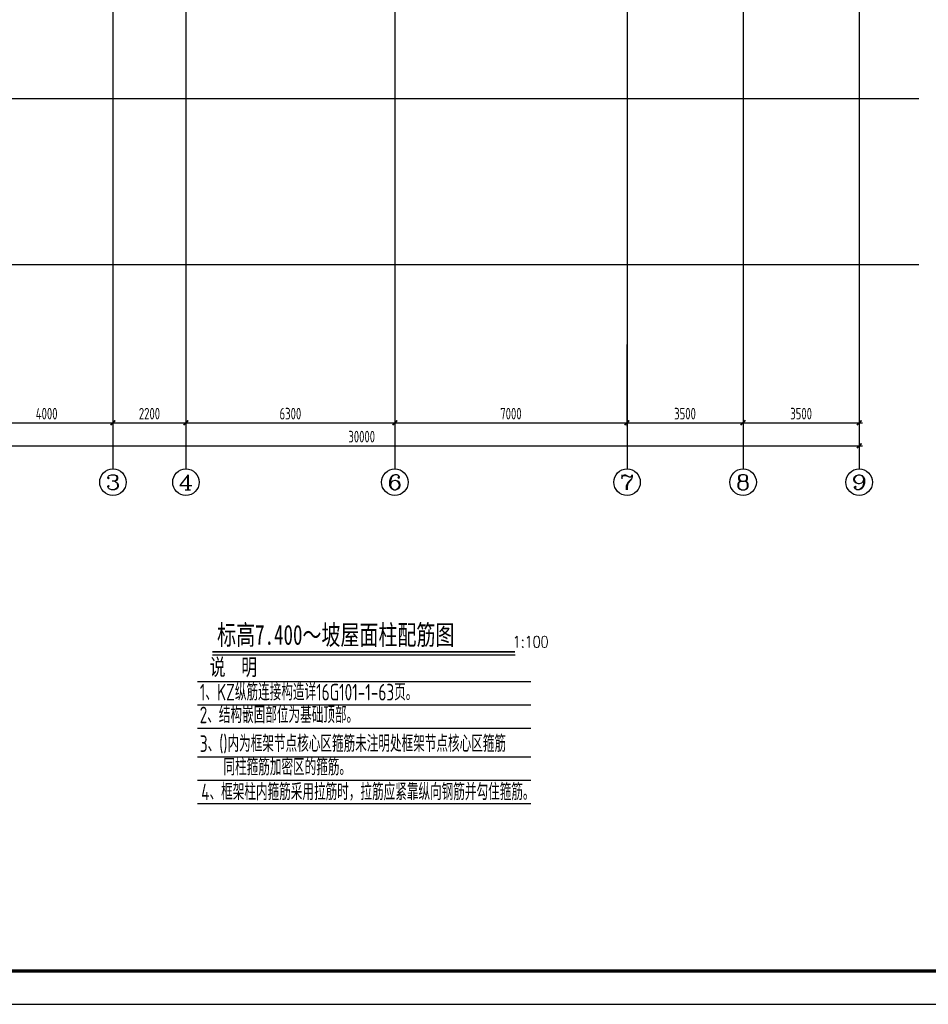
# Model space of a CAD drawing. Extents: x -302077 to 107904, y -9283 to 295706.
# Tile 122 of 256: x -130907 to -103508, y 174909 to 204609. Entities that reach past the tile are written whole.
import ezdxf
from ezdxf.enums import TextEntityAlignment as Align

# ---------------------------------------------------------------- set-up
doc = ezdxf.new("R2010")
doc.units = 0
doc.header["$LTSCALE"] = 500
doc.header["$MEASUREMENT"] = 0
doc.layers.get('0').update_dxf_attribs({"linetype": 'CONTINUOUS'})
doc.layers.get('Defpoints').update_dxf_attribs({"linetype": 'CONTINUOUS'})
for name, color, linetype in [('AXIS', 3, 'CONTINUOUS'), ('AXIS_TEXT', 7, 'CONTINUOUS'), ('PUB_DIM', 3, 'CONTINUOUS'), ('PUB_TITLE', 4, 'CONTINUOUS'), ('TEXT', 7, 'CONTINUOUS'), ('图名层', 13, 'CONTINUOUS'), ('浅辅助线', 8, 'CONTINUOUS')]:
    doc.layers.add(name, color=color, linetype=linetype)
doc.styles.add('_TCH_AXIS', font='COMPLEX', dxfattribs={"bigfont": 'GBCBIG'})
doc.styles.add('COMPLEX', font='COMPLEX')
doc.styles.add('DIM_FONT', font='SIMPLEX.shx', dxfattribs={"width": 0.8})
doc.styles.add('HTHZ', font='simhei.ttf', dxfattribs={"width": 0.7, "height": 600})
doc.styles.add('TSSD_Dimension', font='tssdeng.shx', dxfattribs={"width": 0.7, "bigfont": 'hztxt.shx'})
doc.styles.add('TSSD_Rein', font='tssdeng.shx', dxfattribs={"width": 0.7, "bigfont": 'hztxt.shx'})
doc.dimstyles.new('TSSD_100_100', dxfattribs={"dimtxt": 350, "dimasz": 100, "dimexe": 100, "dimexo": 250, "dimgap": 100, "dimtad": 1, "dimdec": 0, "dimzin": 0, "dimdsep": 46, "dimtxsty": 'TSSD_Dimension', "dimblk": 'ARCHTICK', "dimblk1": 'ARCHTICK', "dimblk2": 'ARCHTICK', "dimcen": 0, "dimdle": 100, "dimclrt": 7, "dimadec": 0, "dimazin": 0, "dimtfac": 1, "dimtdec": 0, "dimtix": 1, "dimtmove": 2, "dimatfit": 3, "dimfxl": 1, "dimtolj": 1, "dimtzin": 0, "dimarcsym": 0})

# ---------------------------------------------------------------- blocks, each defined once
blk = doc.blocks.new('_ArchTick')
at = {"color": 0, "linetype": 'ByBlock', "const_width": 0.5}
blk.add_lwpolyline([(-0.71, -0.71), (0.71, 0.71)], dxfattribs=at)
blk = doc.blocks.new('*D353')
at = {"layer": 'AXIS', "color": 0, "lineweight": -2}
for p, q in [((115151, -81747), (115151, -84897)), ((145151, -81747), (145151, -84897)), ((115051, -84797), (145251, -84797))]:
    blk.add_line(p, q, dxfattribs=at)
at = {"layer": 'Defpoints', "color": 0}
for p in [(115151, -81497), (145151, -81497), (145151, -84797)]:
    blk.add_point(p, dxfattribs=at)
at = {"layer": 'AXIS', "color": 0, "lineweight": -2, "xscale": 100, "yscale": 100, "zscale": 100, "rotation": 180}
blk.add_blockref('_ArchTick', (115151, -84797), dxfattribs=at)
at = {"layer": 'AXIS', "color": 0, "lineweight": -2, "xscale": 100, "yscale": 100, "zscale": 100}
blk.add_blockref('_ArchTick', (145151, -84797), dxfattribs=at)
at = {"layer": 'AXIS', "color": 7, "insert": (130151, -84522), "char_height": 350, "attachment_point": 5, "style": 'TSSD_Dimension'}
blk.add_mtext('\\A1;30000', dxfattribs=at)
blk = doc.blocks.new('*D355')
at = {"layer": 'Defpoints', "color": 0}
for p in [(118651, -81497), (122651, -81497), (122651, -84104)]:
    blk.add_point(p, dxfattribs=at)
at = {"layer": 'PUB_DIM', "color": 0, "lineweight": -2}
for p, q in [((118651, -81747), (118651, -84204)), ((122651, -81747), (122651, -84204)), ((118551, -84104), (122751, -84104))]:
    blk.add_line(p, q, dxfattribs=at)
at = {"layer": 'PUB_DIM', "color": 0, "lineweight": -2, "xscale": 100, "yscale": 100, "zscale": 100, "rotation": 180}
blk.add_blockref('_ArchTick', (118651, -84104), dxfattribs=at)
at = {"layer": 'PUB_DIM', "color": 0, "lineweight": -2, "xscale": 100, "yscale": 100, "zscale": 100}
blk.add_blockref('_ArchTick', (122651, -84104), dxfattribs=at)
at = {"layer": 'PUB_DIM', "color": 7, "insert": (120651, -83829), "char_height": 350, "attachment_point": 5, "style": 'TSSD_Dimension'}
blk.add_mtext('\\A1;4000', dxfattribs=at)
blk = doc.blocks.new('*D356')
at = {"layer": 'Defpoints', "color": 0}
for p in [(122651, -81497), (124851, -81497), (124851, -84104)]:
    blk.add_point(p, dxfattribs=at)
at = {"layer": 'PUB_DIM', "color": 0, "lineweight": -2}
for p, q in [((122651, -81747), (122651, -84204)), ((124851, -81747), (124851, -84204)), ((122551, -84104), (124951, -84104))]:
    blk.add_line(p, q, dxfattribs=at)
at = {"layer": 'PUB_DIM', "color": 0, "lineweight": -2, "xscale": 100, "yscale": 100, "zscale": 100, "rotation": 180}
blk.add_blockref('_ArchTick', (122651, -84104), dxfattribs=at)
at = {"layer": 'PUB_DIM', "color": 0, "lineweight": -2, "xscale": 100, "yscale": 100, "zscale": 100}
blk.add_blockref('_ArchTick', (124851, -84104), dxfattribs=at)
at = {"layer": 'PUB_DIM', "color": 7, "insert": (123751, -83829), "char_height": 350, "attachment_point": 5, "style": 'TSSD_Dimension'}
blk.add_mtext('\\A1;2200', dxfattribs=at)
blk = doc.blocks.new('*D357')
at = {"layer": 'Defpoints', "color": 0}
for p in [(124851, -81497), (131151, -81497), (131151, -84104)]:
    blk.add_point(p, dxfattribs=at)
at = {"layer": 'PUB_DIM', "color": 0, "lineweight": -2}
for p, q in [((124851, -81747), (124851, -84204)), ((131151, -81747), (131151, -84204)), ((124751, -84104), (131251, -84104))]:
    blk.add_line(p, q, dxfattribs=at)
at = {"layer": 'PUB_DIM', "color": 0, "lineweight": -2, "xscale": 100, "yscale": 100, "zscale": 100, "rotation": 180}
blk.add_blockref('_ArchTick', (124851, -84104), dxfattribs=at)
at = {"layer": 'PUB_DIM', "color": 0, "lineweight": -2, "xscale": 100, "yscale": 100, "zscale": 100}
blk.add_blockref('_ArchTick', (131151, -84104), dxfattribs=at)
at = {"layer": 'PUB_DIM', "color": 7, "insert": (128001, -83829), "char_height": 350, "attachment_point": 5, "style": 'TSSD_Dimension'}
blk.add_mtext('\\A1;6300', dxfattribs=at)
blk = doc.blocks.new('*D358')
at = {"layer": 'Defpoints', "color": 0}
for p in [(131151, -81497), (138151, -81497), (138151, -84104)]:
    blk.add_point(p, dxfattribs=at)
at = {"layer": 'PUB_DIM', "color": 0, "lineweight": -2}
for p, q in [((131151, -81747), (131151, -84204)), ((138151, -81747), (138151, -84204)), ((131051, -84104), (138251, -84104))]:
    blk.add_line(p, q, dxfattribs=at)
at = {"layer": 'PUB_DIM', "color": 0, "lineweight": -2, "xscale": 100, "yscale": 100, "zscale": 100, "rotation": 180}
blk.add_blockref('_ArchTick', (131151, -84104), dxfattribs=at)
at = {"layer": 'PUB_DIM', "color": 0, "lineweight": -2, "xscale": 100, "yscale": 100, "zscale": 100}
blk.add_blockref('_ArchTick', (138151, -84104), dxfattribs=at)
at = {"layer": 'PUB_DIM', "color": 7, "insert": (134651, -83829), "char_height": 350, "attachment_point": 5, "style": 'TSSD_Dimension'}
blk.add_mtext('\\A1;7000', dxfattribs=at)
blk = doc.blocks.new('*D359')
at = {"layer": 'Defpoints', "color": 0}
for p in [(138151, -81497), (141651, -81497), (141651, -84104)]:
    blk.add_point(p, dxfattribs=at)
at = {"layer": 'PUB_DIM', "color": 0, "lineweight": -2}
for p, q in [((138151, -81747), (138151, -84204)), ((141651, -81747), (141651, -84204)), ((138051, -84104), (141751, -84104))]:
    blk.add_line(p, q, dxfattribs=at)
at = {"layer": 'PUB_DIM', "color": 0, "lineweight": -2, "xscale": 100, "yscale": 100, "zscale": 100, "rotation": 180}
blk.add_blockref('_ArchTick', (138151, -84104), dxfattribs=at)
at = {"layer": 'PUB_DIM', "color": 0, "lineweight": -2, "xscale": 100, "yscale": 100, "zscale": 100}
blk.add_blockref('_ArchTick', (141651, -84104), dxfattribs=at)
at = {"layer": 'PUB_DIM', "color": 7, "insert": (139901, -83829), "char_height": 350, "attachment_point": 5, "style": 'TSSD_Dimension'}
blk.add_mtext('\\A1;3500', dxfattribs=at)
blk = doc.blocks.new('*D360')
at = {"layer": 'Defpoints', "color": 0}
for p in [(141651, -81497), (145151, -81497), (145151, -84104)]:
    blk.add_point(p, dxfattribs=at)
at = {"layer": 'PUB_DIM', "color": 0, "lineweight": -2}
for p, q in [((141651, -81747), (141651, -84204)), ((145151, -81747), (145151, -84204)), ((141551, -84104), (145251, -84104))]:
    blk.add_line(p, q, dxfattribs=at)
at = {"layer": 'PUB_DIM', "color": 0, "lineweight": -2, "xscale": 100, "yscale": 100, "zscale": 100, "rotation": 180}
blk.add_blockref('_ArchTick', (141651, -84104), dxfattribs=at)
at = {"layer": 'PUB_DIM', "color": 0, "lineweight": -2, "xscale": 100, "yscale": 100, "zscale": 100}
blk.add_blockref('_ArchTick', (145151, -84104), dxfattribs=at)
at = {"layer": 'PUB_DIM', "color": 7, "insert": (143401, -83829), "char_height": 350, "attachment_point": 5, "style": 'TSSD_Dimension'}
blk.add_mtext('\\A1;3500', dxfattribs=at)
blk = doc.blocks.new('_AXISO')
blk.add_circle((0, 0), 0.5)
at = {"layer": 'AXIS_TEXT', "style": 'COMPLEX', "width": 1.041667}
blk.add_attdef('A', text='', height=0.56, dxfattribs=at).set_placement((-0.25, -0.28), (0.25, -0.28), align=Align.FIT)
blk = doc.blocks.new('wrtgtg')
at = {"layer": 'PUB_TITLE'}
blk.add_lwpolyline([(-75296, -5841), (8804, -5841), (8804, 53559), (-75296, 53559)], close=True, dxfattribs=at)
at = {"layer": 'PUB_TITLE', "const_width": 100}
blk.add_lwpolyline([(-72796, -4841), (7804, -4841), (7804, 52559), (-72796, 52559)], close=True, dxfattribs=at)
blk = doc.blocks.new('zzwww')
at = {"layer": 'AXIS', "color": 250}
for p, q in [((122651.4, -50297.4), (122651.4, -81497.4)), ((131151.4, -50297.4), (131151.4, -81497.4)), ((138151.4, -50297.4), (138151.4, -81497.4)), ((141651.4, -50297.4), (141651.4, -81497.4)), ((145151.4, -50297.4), (145151.4, -81497.4)), ((124851.4, -60705.7), (124851.4, -81497.4)), ((113118.8, -74327.8), (146952.4, -74327.8)), ((113118.8, -79327.8), (146952.4, -79327.8))]:
    blk.add_line(p, q, dxfattribs=at)
at = {"layer": 'AXIS'}
for p, q in [((122651.4, -81497.4), (122651.4, -85497.4)), ((124851.4, -81497.4), (124851.4, -85497.4)), ((131151.4, -81497.4), (131151.4, -85497.4)), ((138151.4, -81497.4), (138151.4, -85497.4)), ((141651.4, -81497.4), (141651.4, -85497.4)), ((145151.4, -81497.4), (145151.4, -85497.4))]:
    blk.add_line(p, q, dxfattribs=at)
ref = blk.add_blockref('_AXISO', (122651.4, -85897.4), dxfattribs=dict(at, xscale=800, yscale=800, zscale=800))
ref.add_attrib('A', '3', dxfattribs={"layer": 'AXIS_TEXT', "height": 452.5, "style": '_TCH_AXIS', "width": 1.5}).set_placement((122425.1, -86123.6), (122877.6, -86123.6), align=Align.FIT)
ref = blk.add_blockref('_AXISO', (124851.4, -85897.4), dxfattribs=dict(at, xscale=800, yscale=800, zscale=800))
ref.add_attrib('A', '4', dxfattribs={"layer": 'AXIS_TEXT', "height": 452.5, "style": '_TCH_AXIS', "width": 1.3125}).set_placement((124625.1, -86123.6), (125077.6, -86123.6), align=Align.FIT)
ref = blk.add_blockref('_AXISO', (131151.4, -85897.4), dxfattribs=dict(at, xscale=800, yscale=800, zscale=800))
ref.add_attrib('A', '6', dxfattribs={"layer": 'AXIS_TEXT', "height": 452.5, "style": '_TCH_AXIS', "width": 1.5}).set_placement((130925.1, -86123.6), (131377.6, -86123.6), align=Align.FIT)
ref = blk.add_blockref('_AXISO', (138151.4, -85897.4), dxfattribs=dict(at, xscale=800, yscale=800, zscale=800))
ref.add_attrib('A', '7', dxfattribs={"layer": 'AXIS_TEXT', "height": 452.5, "style": '_TCH_AXIS', "width": 1.5}).set_placement((137925.1, -86123.6), (138377.6, -86123.6), align=Align.FIT)
ref = blk.add_blockref('_AXISO', (141651.4, -85897.4), dxfattribs=dict(at, xscale=800, yscale=800, zscale=800))
ref.add_attrib('A', '8', dxfattribs={"layer": 'AXIS_TEXT', "height": 452.5, "style": '_TCH_AXIS', "width": 1.5}).set_placement((141425.1, -86123.6), (141877.6, -86123.6), align=Align.FIT)
ref = blk.add_blockref('_AXISO', (145151.4, -85897.4), dxfattribs=dict(at, xscale=800, yscale=800, zscale=800))
ref.add_attrib('A', '9', dxfattribs={"layer": 'AXIS_TEXT', "height": 452.5, "style": '_TCH_AXIS', "width": 1.5}).set_placement((144925.1, -86123.6), (145377.6, -86123.6), align=Align.FIT)
dim = blk.add_aligned_dim(p1=(115151.4, -81497.4), p2=(145151.4, -81497.4), distance=-3300, dimstyle='TSSD_100_100', dxfattribs=at)
dim.commit()
dim.dimension.update_dxf_attribs({"geometry": '*D353', "text_midpoint": (130151.4, -84522.4)})
at = {"layer": 'PUB_DIM'}
for p1, p2, picture, middle in [((118651.4, -81497.4), (122651.4, -81497.4), '*D355', (120651.4, -83829.1)), ((122651.4, -81497.4), (124851.4, -81497.4), '*D356', (123751.4, -83829.1)), ((124851.4, -81497.4), (131151.4, -81497.4), '*D357', (128001.4, -83829.1)), ((131151.4, -81497.4), (138151.4, -81497.4), '*D358', (134651.4, -83829.1)), ((138151.4, -81497.4), (141651.4, -81497.4), '*D359', (139901.4, -83829.1)), ((141651.4, -81497.4), (145151.4, -81497.4), '*D360', (143401.4, -83829.1))]:
    dim = blk.add_aligned_dim(p1=p1, p2=p2, distance=-2606.8, dimstyle='TSSD_100_100', dxfattribs=at)
    dim.commit()
    dim.dimension.update_dxf_attribs({"geometry": picture, "text_midpoint": middle})

msp = doc.modelspace()

# ---------------------------------------------------------------- linework, layer by layer
at = {"layer": '图名层'}
msp.add_line((-125094.183, 185454.415), (-115969.296, 185454.415), dxfattribs=at)
at = {"layer": '图名层', "const_width": 50}
msp.add_lwpolyline([(-125094.183, 185537.761), (-115969.296, 185537.761)], dxfattribs=at)
at = {"layer": '浅辅助线', "ltscale": 0.5}
for p, q in [((-125547.481, 184646.479), (-115495.571, 184646.479)), ((-125547.481, 183944.455), (-115495.571, 183944.455)), ((-125547.481, 183242.43), (-115495.571, 183242.43)), ((-125547.481, 182370.634), (-115495.571, 182370.634)), ((-125547.481, 181668.61), (-115495.571, 181668.61)), ((-125547.481, 181668.61), (-115495.571, 181668.61)), ((-125547.481, 180966.585), (-115495.571, 180966.585))]:
    msp.add_line(p, q, dxfattribs=at)

# ---------------------------------------------------------------- block references
msp.add_blockref('wrtgtg', (-84174.787, 180749.881))
at = {"layer": 'PUB_DIM'}
msp.add_blockref('zzwww', (-250745.019, 276554.692), dxfattribs=at)

# ---------------------------------------------------------------- texts
at = {"layer": 'TEXT', "ltscale": 99, "style": 'TSSD_Rein', "width": 0.7}
for s, p in [('1、KZ纵筋连接构造详16G101-1-63页。', (-125475.059, 184073.862)), ('3、()内为框架节点核心区箍筋未注明处框架节点核心区箍筋', (-125475.059, 182522.199)), ('同柱箍筋加密区的箍筋。', (-124763.637, 181815.558)), ('4、框架柱内箍筋采用拉筋时，拉筋应紧靠纵向钢筋并勾住箍筋。', (-125433.319, 181066.99))]:
    msp.add_text(s, height=500, rotation=0.0000116, dxfattribs=at).set_placement(p)
at = {"layer": 'TEXT', "style": 'TSSD_Rein', "width": 0.7}
msp.add_text('2、结构嵌固部位为基础顶部。', height=500, dxfattribs=at).set_placement((-125479.539, 183388.735))
at = {"layer": '图名层'}
for s, height, style, width, p in [('标高7.400～坡屋面柱配筋图', 600, 'HTHZ', 0.7, (-124954.381, 185753.541)), ('1:100', 350, 'DIM_FONT', 0.8, (-116039.063, 185668.265)), ('说  明', 500, 'HTHZ', 0.7, (-125177.95, 184833.316))]:
    msp.add_text(s, height=height, dxfattribs=dict(at, style=style, width=width)).set_placement(p)

doc.saveas('drawing.dxf')
